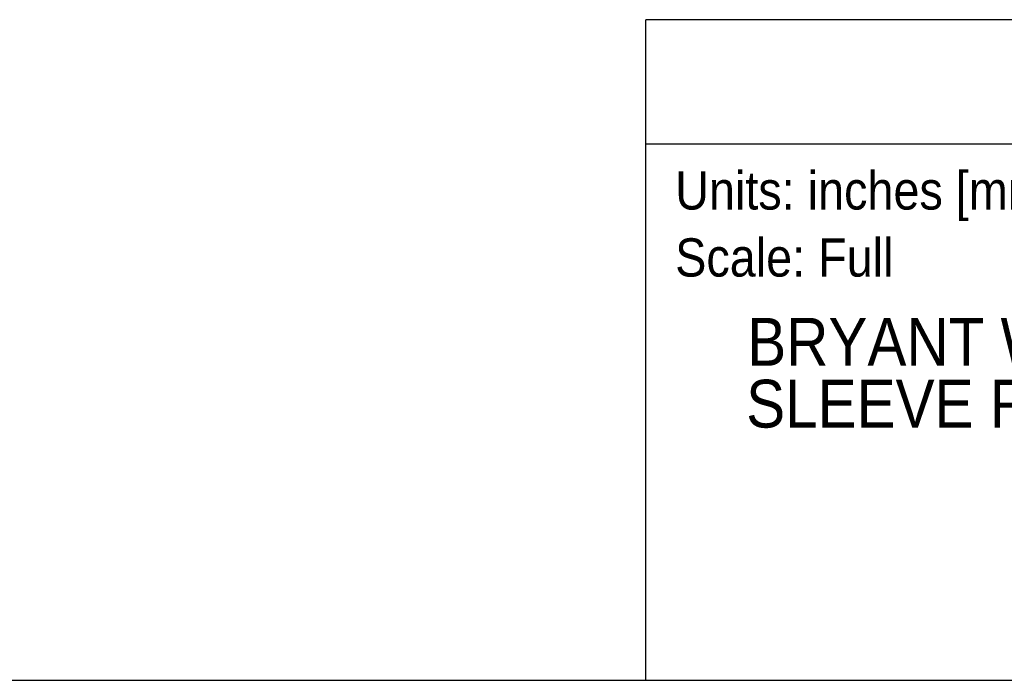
# Model space of a CAD drawing. Header units: inches. Extents: x 0 to 33, y 0 to 25.5.
# Tile 2 of 13: x 12.7 to 24.3, y 0 to 7.8. Entities that reach past the tile are written whole.
import ezdxf
from ezdxf.enums import TextEntityAlignment as Align

# ---------------------------------------------------------------- set-up
doc = ezdxf.new("R2010")
doc.units = ezdxf.units.IN
doc.header["$LTSCALE"] = 3
doc.header["$MEASUREMENT"] = 0
doc.linetypes.add('SLD-Solid', pattern=[0])
doc.layers.add('SLD-DEFPOINTS', color=7, linetype='Continuous')
doc.layers.add('TEXT', color=140, linetype='SLD-Solid', lineweight=25)
doc.styles.add('SLDTEXTSTYLE0', font='GOTHIC.TTF', dxfattribs={"width": 0.913})

# ---------------------------------------------------------------- blocks, each defined once
blk = doc.blocks.new('Block2')
at = {"color": 7, "linetype": 'SLD-Solid', "lineweight": 18}
blk.add_line((33, 0), (0, 0), dxfattribs=at)
blk = doc.blocks.new('SW_NOTE_0')
at = {"layer": 'TEXT', "color": 0, "insert": (0, 0.575), "char_height": 0.45, "attachment_point": 1, "style": 'SLDTEXTSTYLE0'}
blk.add_mtext('Scale: Full', dxfattribs=at)
blk = doc.blocks.new('SW_NOTE_0_1')
at = {"layer": 'TEXT', "color": 0, "insert": (0, 0.575), "char_height": 0.45, "attachment_point": 1, "style": 'SLDTEXTSTYLE0'}
blk.add_mtext('Units: inches [mm]', dxfattribs=at)
blk = doc.blocks.new('Block1')
at = {"layer": 'TEXT'}
for p, q in [((33, 7.767), (20.037, 7.767)), ((20.037, 0), (20.037, 7.767)), ((20.037, 6.307), (33, 6.307)), ((33, 0), (20.037, 0))]:
    blk.add_line(p, q, dxfattribs=at)
for name, p in [('SW_NOTE_0_1', (20.384, 5.41)), ('SW_NOTE_0', (20.384, 4.622))]:
    blk.add_blockref(name, p, dxfattribs=at)
at = {"layer": 'TEXT', "color": 140, "style": 'SLDTEXTSTYLE0', "width": 0.913}
for tag, height, p in [('AUTOATTR0', 0.5, (24.669, 6.538)), ('AUTOATTR1_0', 0.562, (21.231, 3.53)), ('AUTOATTR1_1', 0.562, (21.218, 2.803)), ('AUTOATTR1_2', 0.562, (25.708, 2.075))]:
    blk.add_attdef(tag, text='', height=height, dxfattribs=at).set_placement(p, align=Align.BOTTOM_LEFT)

msp = doc.modelspace()

# ---------------------------------------------------------------- linework, layer by layer
at = {"color": 7, "linetype": 'SLD-Solid'}
msp.add_line((33, 0), (0, 0), dxfattribs=at)

# ---------------------------------------------------------------- block references
at = {"layer": 'SLD-DEFPOINTS'}
msp.add_blockref('Block2', (0, 0), dxfattribs=at)
ref = msp.add_blockref('Block1', (0, 0), dxfattribs=at)
ref.add_attrib('AUTOATTR1_0', 'BRYANT WATERTIGHT PIN AND ', dxfattribs={"layer": 'TEXT', "height": 0.5625, "style": 'SLDTEXTSTYLE0', "width": 0.913}).set_placement((21.231, 3.53), align=Align.BOTTOM_LEFT)
ref.add_attrib('AUTOATTR1_1', 'SLEEVE RECEPTACLE, 60A, 250 ', dxfattribs={"layer": 'TEXT', "height": 0.5625, "style": 'SLDTEXTSTYLE0', "width": 0.913}).set_placement((21.218, 2.803), align=Align.BOTTOM_LEFT)

doc.saveas('drawing.dxf')
